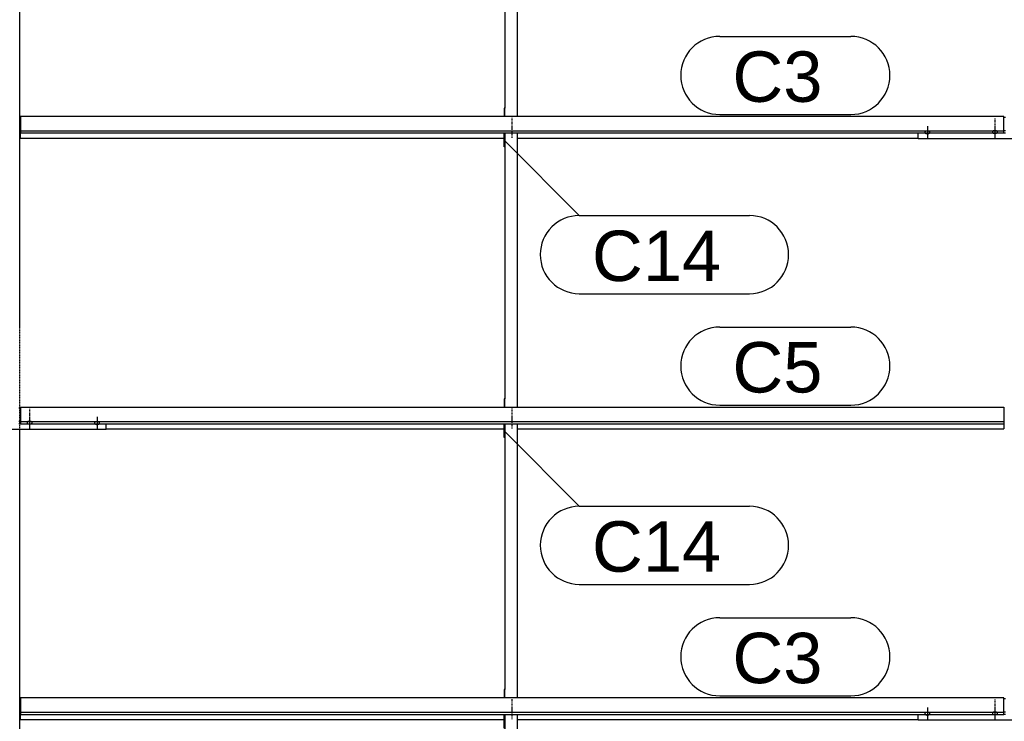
# Model space of a CAD drawing. Header units: millimetres. Extents: x -4888 to 73862, y -29046 to 15504.
# Tile 30 of 111: x 7000 to 10498, y 7215 to 9708. Entities that reach past the tile are written whole.
import ezdxf

# ---------------------------------------------------------------- set-up
doc = ezdxf.new("R2010")
doc.units = ezdxf.units.MM
doc.linetypes.add('DXK_LINE_DOT2', pattern=[3.9198, 1.9599, -1.9599])
doc.linetypes.add('DXK_LINE_DOT3', pattern=[5.9187, 2.979, -0.9799, 0.9799, -0.9799])
doc.styles.add('Arial', font='ARIAL.TTF', dxfattribs={"height": 0.2})

# ---------------------------------------------------------------- blocks, each defined once
blk = doc.blocks.new('Bolt-1953139-17394 - 1282')
at = {"color": 5, "linetype": 'Continuous'}
for p, q in [((7275, 8297.8), (7275, 8255.4)), ((7266.2, 8276.2), (7266, 8275.7)), ((7266, 8275.7), (7266, 8275.2)), ((7266, 8275.2), (7266, 8274.8)), ((7266, 8274.8), (7266.2, 8274.3)), ((7266.4, 8276.6), (7266.2, 8276.2)), ((7266.2, 8274.3), (7266.4, 8273.8)), ((7266.7, 8277.1), (7266.4, 8276.6)), ((7266.4, 8273.8), (7266.7, 8273.4)), ((7267.1, 8277.5), (7266.7, 8277.1)), ((7266.7, 8273.4), (7267.1, 8273)), ((7267.5, 8277.9), (7267.1, 8277.5)), ((7267.1, 8273), (7267.5, 8272.6)), ((7268, 8278.3), (7267.5, 8277.9)), ((7267.5, 8272.6), (7268, 8272.2)), ((7268.6, 8278.6), (7268, 8278.3)), ((7268, 8272.2), (7268.6, 8271.8)), ((7269.3, 8278.9), (7268.6, 8278.6)), ((7268.6, 8271.8), (7269.3, 8271.5)), ((7270, 8279.2), (7269.3, 8278.9)), ((7269.3, 8271.5), (7270, 8271.3)), ((7270.8, 8279.5), (7270, 8279.2)), ((7270, 8271.3), (7270.8, 8271)), ((7271.6, 8279.7), (7270.8, 8279.5)), ((7270.8, 8271), (7271.6, 8270.8)), ((7272.4, 8279.8), (7271.6, 8279.7)), ((7271.6, 8270.8), (7272.4, 8270.7)), ((7273.2, 8279.9), (7272.4, 8279.8)), ((7272.4, 8270.7), (7273.2, 8270.5)), ((7274.1, 8280), (7273.2, 8279.9)), ((7273.2, 8270.5), (7274.1, 8270.5)), ((7275, 8280), (7274.1, 8280)), ((7274.1, 8270.5), (7275, 8270.4)), ((7275.9, 8280), (7275, 8280)), ((7275, 8270.4), (7275.9, 8270.5)), ((7276.8, 8279.9), (7275.9, 8280)), ((7275.9, 8270.5), (7276.8, 8270.5)), ((7277.6, 8279.8), (7276.8, 8279.9)), ((7276.8, 8270.5), (7277.6, 8270.7)), ((7278.4, 8279.7), (7277.6, 8279.8)), ((7277.6, 8270.7), (7278.4, 8270.8)), ((7279.2, 8279.5), (7278.4, 8279.7)), ((7278.4, 8270.8), (7279.2, 8271)), ((7280, 8279.2), (7279.2, 8279.5)), ((7279.2, 8271), (7280, 8271.3)), ((7280.7, 8278.9), (7280, 8279.2)), ((7280, 8271.3), (7280.7, 8271.5)), ((7281.4, 8278.6), (7280.7, 8278.9)), ((7280.7, 8271.5), (7281.4, 8271.8)), ((7282, 8278.3), (7281.4, 8278.6)), ((7281.4, 8271.8), (7282, 8272.2)), ((7282.5, 8277.9), (7282, 8278.3)), ((7282, 8272.2), (7282.5, 8272.6)), ((7282.9, 8277.5), (7282.5, 8277.9)), ((7282.5, 8272.6), (7282.9, 8273)), ((7283.3, 8277.1), (7282.9, 8277.5)), ((7282.9, 8273), (7283.3, 8273.4)), ((7283.6, 8276.6), (7283.3, 8277.1)), ((7283.3, 8273.4), (7283.6, 8273.8)), ((7283.8, 8276.2), (7283.6, 8276.6)), ((7283.6, 8273.8), (7283.8, 8274.3)), ((7284, 8275.7), (7283.8, 8276.2)), ((7283.8, 8274.3), (7284, 8274.8)), ((7284, 8275.2), (7284, 8275.7)), ((7284, 8274.8), (7284, 8275.2))]:
    blk.add_line(p, q, dxfattribs=at)
blk = doc.blocks.new('Part-1953139-18294 - 1282')
at = {"color": 3, "linetype": 'Continuous'}
for p, q in [((8722, 9256.4), (8722, 9305.8)), ((8724, 9305.8), (8724, 8360.7)), ((8769, 8331.2), (8769, 9305.8)), ((8724, 9256.4), (8722, 9256.4)), ((8724, 8360.7), (8722, 8360.7)), ((8722, 8360.7), (8722, 8331.2)), ((8724, 8331.2), (8724, 8360.7))]:
    blk.add_line(p, q, dxfattribs=at)
blk = doc.blocks.new('Part-1953139-18300 - 1282')
at = {"color": 3, "linetype": 'Continuous'}
for p, q in [((8722, 7190.7), (8722, 7240.1)), ((8724, 7240.1), (8724, 6295)), ((8769, 6265.5), (8769, 7240.1)), ((8724, 7190.7), (8722, 7190.7)), ((8724, 6295), (8722, 6295)), ((8722, 6295), (8722, 6265.5)), ((8724, 6265.5), (8724, 6295))]:
    blk.add_line(p, q, dxfattribs=at)
blk = doc.blocks.new('Bolt-1953139-17447 - 1282')
at = {"color": 5, "linetype": 'Continuous'}
for p, q in [((10456.2, 7244.7), (10456, 7244.2)), ((10456, 7244.2), (10456, 7243.7)), ((10456, 7243.7), (10456, 7243.3)), ((10456, 7243.3), (10456.2, 7242.8)), ((10456.4, 7245.1), (10456.2, 7244.7)), ((10456.2, 7242.8), (10456.4, 7242.3)), ((10456.7, 7245.6), (10456.4, 7245.1)), ((10456.4, 7242.3), (10456.7, 7241.9)), ((10457.1, 7246), (10456.7, 7245.6)), ((10456.7, 7241.9), (10457.1, 7241.5)), ((10457.5, 7246.4), (10457.1, 7246)), ((10458, 7246.8), (10457.5, 7246.4)), ((10458.6, 7247.1), (10458, 7246.8)), ((10459.3, 7247.4), (10458.6, 7247.1)), ((10460, 7247.7), (10459.3, 7247.4)), ((10460.8, 7248), (10460, 7247.7)), ((10461.6, 7248.2), (10460.8, 7248)), ((10462.4, 7248.3), (10461.6, 7248.2)), ((10463.2, 7248.4), (10462.4, 7248.3)), ((10464.1, 7248.5), (10463.2, 7248.4)), ((10465, 7248.5), (10464.1, 7248.5)), ((10465, 7263.5), (10465, 7221.1)), ((10465.9, 7248.5), (10465, 7248.5)), ((10466.8, 7248.4), (10465.9, 7248.5)), ((10467.6, 7248.3), (10466.8, 7248.4)), ((10468.4, 7248.2), (10467.6, 7248.3)), ((10469.2, 7248), (10468.4, 7248.2)), ((10470, 7247.7), (10469.2, 7248)), ((10470.7, 7247.4), (10470, 7247.7)), ((10471.4, 7247.1), (10470.7, 7247.4)), ((10472, 7246.8), (10471.4, 7247.1)), ((10472.5, 7246.4), (10472, 7246.8)), ((10472.9, 7246), (10472.5, 7246.4)), ((10473.3, 7245.6), (10472.9, 7246)), ((10472.9, 7241.5), (10473.3, 7241.9)), ((10473.6, 7245.1), (10473.3, 7245.6)), ((10473.3, 7241.9), (10473.6, 7242.3)), ((10473.8, 7244.7), (10473.6, 7245.1)), ((10473.6, 7242.3), (10473.8, 7242.8)), ((10474, 7244.2), (10473.8, 7244.7)), ((10473.8, 7242.8), (10474, 7243.3)), ((10474, 7243.7), (10474, 7244.2)), ((10474, 7243.3), (10474, 7243.7)), ((10457.1, 7241.5), (10457.5, 7241.1)), ((10457.5, 7241.1), (10458, 7240.7)), ((10458, 7240.7), (10458.6, 7240.3)), ((10458.6, 7240.3), (10459.3, 7240)), ((10459.3, 7240), (10460, 7239.7)), ((10460, 7239.7), (10460.8, 7239.5)), ((10460.8, 7239.5), (10461.6, 7239.3)), ((10461.6, 7239.3), (10462.4, 7239.1)), ((10462.4, 7239.1), (10463.2, 7239)), ((10463.2, 7239), (10464.1, 7239)), ((10464.1, 7239), (10465, 7238.9)), ((10465, 7238.9), (10465.9, 7239)), ((10465.9, 7239), (10466.8, 7239)), ((10466.8, 7239), (10467.6, 7239.1)), ((10467.6, 7239.1), (10468.4, 7239.3)), ((10468.4, 7239.3), (10469.2, 7239.5)), ((10469.2, 7239.5), (10470, 7239.7)), ((10470, 7239.7), (10470.7, 7240)), ((10470.7, 7240), (10471.4, 7240.3)), ((10471.4, 7240.3), (10472, 7240.7)), ((10472, 7240.7), (10472.5, 7241.1)), ((10472.5, 7241.1), (10472.9, 7241.5))]:
    blk.add_line(p, q, dxfattribs=at)
blk = doc.blocks.new('Part-1953139-17388 - 1282')
at = {"color": 3, "linetype": 'Continuous'}
for p, q in [((6997, 8328.7), (7003, 8328.7)), ((6693, 8251.8), (6693, 8272.9)), ((6997, 8282.2), (7003, 8282.2)), ((6997, 8273.7), (7003, 8273.7)), ((7307, 8251.8), (7307, 8272.9)), ((7307, 8251.8), (6693, 8251.8))]:
    blk.add_line(p, q, dxfattribs=at)
blk = doc.blocks.new('Bolt-1953139-18292 - 1282')
at = {"color": 5, "linetype": 'DXK_LINE_DOT2'}
blk.add_line((8750, 9318.8), (8750, 9361.1), dxfattribs=at)
blk = doc.blocks.new('Part-1953139-17035 - 1282')
at = {"color": 3, "linetype": 'Continuous'}
for p, q in [((10497, 7298.3), (7003, 7298.3)), ((7003, 7298.3), (7003, 7240.1)), ((10497, 7240.1), (10497, 7298.3)), ((7003, 7247.5), (10497, 7247.5)), ((7003, 7240.1), (10497, 7240.1)), ((7003, 7221.4), (7003, 7240.1)), ((7003, 7221.4), (8722, 7221.4)), ((8769, 7221.4), (10193, 7221.4))]:
    blk.add_line(p, q, dxfattribs=at)
blk = doc.blocks.new('Part-1953139-18297 - 1282')
at = {"color": 3, "linetype": 'Continuous'}
for p, q in [((8722, 8223.6), (8722, 8272.9)), ((8724, 8272.9), (8724, 7327.9)), ((8769, 7298.3), (8769, 8272.9)), ((8724, 8223.6), (8722, 8223.6)), ((8724, 7327.9), (8722, 7327.9)), ((8722, 7327.9), (8722, 7298.3)), ((8724, 7298.3), (8724, 7327.9))]:
    blk.add_line(p, q, dxfattribs=at)
blk = doc.blocks.new('Part-1953139-17437 - 1282')
at = {"color": 3, "linetype": 'Continuous'}
for p, q in [((10497, 9361.6), (10503, 9361.6)), ((10497, 9315), (10503, 9315)), ((10497, 9306.5), (10503, 9306.5)), ((10193, 9284.7), (10193, 9305.8)), ((10807, 9284.7), (10193, 9284.7)), ((10807, 9284.7), (10807, 9305.8))]:
    blk.add_line(p, q, dxfattribs=at)
blk = doc.blocks.new('Bolt-1953139-17450 - 1282')
at = {"color": 5, "linetype": 'Continuous'}
for p, q in [((10216.2, 7243.3), (10216, 7242.8)), ((10216, 7242.8), (10216, 7242.4)), ((10216, 7242.4), (10216, 7241.9)), ((10216, 7241.9), (10216.2, 7241.4)), ((10216.4, 7243.8), (10216.2, 7243.3)), ((10216.7, 7244.2), (10216.4, 7243.8)), ((10217.1, 7244.6), (10216.7, 7244.2)), ((10217.5, 7245), (10217.1, 7244.6)), ((10218, 7245.4), (10217.5, 7245)), ((10218.6, 7245.8), (10218, 7245.4)), ((10219.3, 7246.1), (10218.6, 7245.8)), ((10220, 7246.4), (10219.3, 7246.1)), ((10220.8, 7246.6), (10220, 7246.4)), ((10221.6, 7246.8), (10220.8, 7246.6)), ((10222.4, 7247), (10221.6, 7246.8)), ((10223.2, 7247.1), (10222.4, 7247)), ((10224.1, 7247.1), (10223.2, 7247.1)), ((10225, 7247.2), (10224.1, 7247.1)), ((10225, 7264.9), (10225, 7222.6)), ((10225.9, 7247.1), (10225, 7247.2)), ((10226.8, 7247.1), (10225.9, 7247.1)), ((10227.6, 7247), (10226.8, 7247.1)), ((10228.4, 7246.8), (10227.6, 7247)), ((10229.2, 7246.6), (10228.4, 7246.8)), ((10230, 7246.4), (10229.2, 7246.6)), ((10230.7, 7246.1), (10230, 7246.4)), ((10231.4, 7245.8), (10230.7, 7246.1)), ((10232, 7245.4), (10231.4, 7245.8)), ((10232.5, 7245), (10232, 7245.4)), ((10232.9, 7244.6), (10232.5, 7245)), ((10233.3, 7244.2), (10232.9, 7244.6)), ((10233.6, 7243.8), (10233.3, 7244.2)), ((10233.8, 7243.3), (10233.6, 7243.8)), ((10234, 7242.8), (10233.8, 7243.3)), ((10233.8, 7241.4), (10234, 7241.9)), ((10234, 7242.4), (10234, 7242.8)), ((10234, 7241.9), (10234, 7242.4)), ((10216.2, 7241.4), (10216.4, 7241)), ((10216.4, 7241), (10216.7, 7240.5)), ((10216.7, 7240.5), (10217.1, 7240.1)), ((10217.1, 7240.1), (10217.5, 7239.7)), ((10217.5, 7239.7), (10218, 7239.3)), ((10218, 7239.3), (10218.6, 7239)), ((10218.6, 7239), (10219.3, 7238.7)), ((10219.3, 7238.7), (10220, 7238.4)), ((10220, 7238.4), (10220.8, 7238.2)), ((10220.8, 7238.2), (10221.6, 7238)), ((10221.6, 7238), (10222.4, 7237.8)), ((10222.4, 7237.8), (10223.2, 7237.7)), ((10223.2, 7237.7), (10224.1, 7237.6)), ((10224.1, 7237.6), (10225, 7237.6)), ((10225, 7237.6), (10225.9, 7237.6)), ((10225.9, 7237.6), (10226.8, 7237.7)), ((10226.8, 7237.7), (10227.6, 7237.8)), ((10227.6, 7237.8), (10228.4, 7238)), ((10228.4, 7238), (10229.2, 7238.2)), ((10229.2, 7238.2), (10230, 7238.4)), ((10230, 7238.4), (10230.7, 7238.7)), ((10230.7, 7238.7), (10231.4, 7239)), ((10231.4, 7239), (10232, 7239.3)), ((10232, 7239.3), (10232.5, 7239.7)), ((10232.5, 7239.7), (10232.9, 7240.1)), ((10232.9, 7240.1), (10233.3, 7240.5)), ((10233.3, 7240.5), (10233.6, 7241)), ((10233.6, 7241), (10233.8, 7241.4))]:
    blk.add_line(p, q, dxfattribs=at)
blk = doc.blocks.new('GridLine-1953139-4943 - 1282')
at = {"color": 174, "linetype": 'DXK_LINE_DOT3'}
blk.add_line((7000, -1750), (7000, 12340), dxfattribs=at)
blk = doc.blocks.new('Part-1953139-17033 - 1282')
at = {"color": 3, "linetype": 'Continuous'}
for p, q in [((10497, 9364), (7003, 9364)), ((7003, 9364), (7003, 9305.8)), ((10497, 9305.8), (10497, 9364)), ((7003, 9313.2), (10497, 9313.2)), ((7003, 9305.8), (10497, 9305.8)), ((7003, 9287.1), (7003, 9305.8)), ((7003, 9287.1), (8722, 9287.1)), ((8769, 9287.1), (10193, 9287.1))]:
    blk.add_line(p, q, dxfattribs=at)
blk = doc.blocks.new('Part-1953139-17034 - 1282')
at = {"color": 3, "linetype": 'Continuous'}
for p, q in [((7003, 8331.2), (10497, 8331.2)), ((7003, 8331.2), (7003, 8272.9)), ((10497, 8331.2), (10497, 8272.9)), ((7003, 8280.4), (10497, 8280.4)), ((7003, 8272.9), (10497, 8272.9)), ((10497, 8272.9), (10497, 8254.2)), ((7307, 8254.2), (8722, 8254.2)), ((8769, 8254.2), (10497, 8254.2))]:
    blk.add_line(p, q, dxfattribs=at)
blk = doc.blocks.new('Bolt-1953139-17443 - 1282')
at = {"color": 5, "linetype": 'Continuous'}
for p, q in [((10216.2, 9309), (10216, 9308.6)), ((10216, 9308.6), (10216, 9308.1)), ((10216, 9308.1), (10216, 9307.6)), ((10216, 9307.6), (10216.2, 9307.2)), ((10216.4, 9309.5), (10216.2, 9309)), ((10216.2, 9307.2), (10216.4, 9306.7)), ((10216.7, 9309.9), (10216.4, 9309.5)), ((10216.4, 9306.7), (10216.7, 9306.3)), ((10217.1, 9310.3), (10216.7, 9309.9)), ((10216.7, 9306.3), (10217.1, 9305.8)), ((10217.5, 9310.8), (10217.1, 9310.3)), ((10218, 9311.1), (10217.5, 9310.8)), ((10218.6, 9311.5), (10218, 9311.1)), ((10219.3, 9311.8), (10218.6, 9311.5)), ((10220, 9312.1), (10219.3, 9311.8)), ((10220.8, 9312.3), (10220, 9312.1)), ((10221.6, 9312.5), (10220.8, 9312.3)), ((10222.4, 9312.7), (10221.6, 9312.5)), ((10223.2, 9312.8), (10222.4, 9312.7)), ((10224.1, 9312.9), (10223.2, 9312.8)), ((10225, 9312.9), (10224.1, 9312.9)), ((10225, 9330.6), (10225, 9288.3)), ((10225.9, 9312.9), (10225, 9312.9)), ((10226.8, 9312.8), (10225.9, 9312.9)), ((10227.6, 9312.7), (10226.8, 9312.8)), ((10228.4, 9312.5), (10227.6, 9312.7)), ((10229.2, 9312.3), (10228.4, 9312.5)), ((10230, 9312.1), (10229.2, 9312.3)), ((10230.7, 9311.8), (10230, 9312.1)), ((10231.4, 9311.5), (10230.7, 9311.8)), ((10232, 9311.1), (10231.4, 9311.5)), ((10232.5, 9310.8), (10232, 9311.1)), ((10232.9, 9310.3), (10232.5, 9310.8)), ((10233.3, 9309.9), (10232.9, 9310.3)), ((10232.9, 9305.8), (10233.3, 9306.3)), ((10233.6, 9309.5), (10233.3, 9309.9)), ((10233.3, 9306.3), (10233.6, 9306.7)), ((10233.8, 9309), (10233.6, 9309.5)), ((10233.6, 9306.7), (10233.8, 9307.2)), ((10234, 9308.6), (10233.8, 9309)), ((10233.8, 9307.2), (10234, 9307.6)), ((10234, 9308.1), (10234, 9308.6)), ((10234, 9307.6), (10234, 9308.1)), ((10217.1, 9305.8), (10217.5, 9305.4)), ((10217.5, 9305.4), (10218, 9305.1)), ((10218, 9305.1), (10218.6, 9304.7)), ((10218.6, 9304.7), (10219.3, 9304.4)), ((10219.3, 9304.4), (10220, 9304.1)), ((10220, 9304.1), (10220.8, 9303.9)), ((10220.8, 9303.9), (10221.6, 9303.7)), ((10221.6, 9303.7), (10222.4, 9303.5)), ((10222.4, 9303.5), (10223.2, 9303.4)), ((10223.2, 9303.4), (10224.1, 9303.3)), ((10224.1, 9303.3), (10225, 9303.3)), ((10225, 9303.3), (10225.9, 9303.3)), ((10225.9, 9303.3), (10226.8, 9303.4)), ((10226.8, 9303.4), (10227.6, 9303.5)), ((10227.6, 9303.5), (10228.4, 9303.7)), ((10228.4, 9303.7), (10229.2, 9303.9)), ((10229.2, 9303.9), (10230, 9304.1)), ((10230, 9304.1), (10230.7, 9304.4)), ((10230.7, 9304.4), (10231.4, 9304.7)), ((10231.4, 9304.7), (10232, 9305.1)), ((10232, 9305.1), (10232.5, 9305.4)), ((10232.5, 9305.4), (10232.9, 9305.8))]:
    blk.add_line(p, q, dxfattribs=at)
blk = doc.blocks.new('Bolt-1953139-17391 - 1282')
at = {"color": 5, "linetype": 'Continuous'}
for p, q in [((7035, 8296.3), (7035, 8254)), ((7026.2, 8277.5), (7026, 8277.1)), ((7026, 8277.1), (7026, 8276.6)), ((7026, 8276.6), (7026, 8276.1)), ((7026, 8276.1), (7026.2, 8275.7)), ((7026.4, 8278), (7026.2, 8277.5)), ((7026.2, 8275.7), (7026.4, 8275.2)), ((7026.7, 8278.4), (7026.4, 8278)), ((7026.4, 8275.2), (7026.7, 8274.8)), ((7027.1, 8278.8), (7026.7, 8278.4)), ((7026.7, 8274.8), (7027.1, 8274.3)), ((7027.5, 8279.3), (7027.1, 8278.8)), ((7027.1, 8274.3), (7027.5, 8273.9)), ((7028, 8279.6), (7027.5, 8279.3)), ((7027.5, 8273.9), (7028, 8273.6)), ((7028.6, 8280), (7028, 8279.6)), ((7028, 8273.6), (7028.6, 8273.2)), ((7029.3, 8280.3), (7028.6, 8280)), ((7028.6, 8273.2), (7029.3, 8272.9)), ((7030, 8280.6), (7029.3, 8280.3)), ((7029.3, 8272.9), (7030, 8272.6)), ((7030.8, 8280.8), (7030, 8280.6)), ((7030, 8272.6), (7030.8, 8272.4)), ((7031.6, 8281), (7030.8, 8280.8)), ((7030.8, 8272.4), (7031.6, 8272.2)), ((7032.4, 8281.2), (7031.6, 8281)), ((7031.6, 8272.2), (7032.4, 8272)), ((7033.2, 8281.3), (7032.4, 8281.2)), ((7032.4, 8272), (7033.2, 8271.9)), ((7034.1, 8281.4), (7033.2, 8281.3)), ((7033.2, 8271.9), (7034.1, 8271.8)), ((7035, 8281.4), (7034.1, 8281.4)), ((7034.1, 8271.8), (7035, 8271.8)), ((7035.9, 8281.4), (7035, 8281.4)), ((7035, 8271.8), (7035.9, 8271.8)), ((7036.8, 8281.3), (7035.9, 8281.4)), ((7035.9, 8271.8), (7036.8, 8271.9)), ((7037.6, 8281.2), (7036.8, 8281.3)), ((7036.8, 8271.9), (7037.6, 8272)), ((7038.4, 8281), (7037.6, 8281.2)), ((7037.6, 8272), (7038.4, 8272.2)), ((7039.2, 8280.8), (7038.4, 8281)), ((7038.4, 8272.2), (7039.2, 8272.4)), ((7040, 8280.6), (7039.2, 8280.8)), ((7039.2, 8272.4), (7040, 8272.6)), ((7040.7, 8280.3), (7040, 8280.6)), ((7040, 8272.6), (7040.7, 8272.9)), ((7041.4, 8280), (7040.7, 8280.3)), ((7040.7, 8272.9), (7041.4, 8273.2)), ((7042, 8279.6), (7041.4, 8280)), ((7041.4, 8273.2), (7042, 8273.6)), ((7042.5, 8279.3), (7042, 8279.6)), ((7042, 8273.6), (7042.5, 8273.9)), ((7042.9, 8278.8), (7042.5, 8279.3)), ((7042.5, 8273.9), (7042.9, 8274.3)), ((7043.3, 8278.4), (7042.9, 8278.8)), ((7042.9, 8274.3), (7043.3, 8274.8)), ((7043.6, 8278), (7043.3, 8278.4)), ((7043.3, 8274.8), (7043.6, 8275.2)), ((7043.8, 8277.5), (7043.6, 8278)), ((7043.6, 8275.2), (7043.8, 8275.7)), ((7044, 8277.1), (7043.8, 8277.5)), ((7043.8, 8275.7), (7044, 8276.1)), ((7044, 8276.6), (7044, 8277.1)), ((7044, 8276.1), (7044, 8276.6))]:
    blk.add_line(p, q, dxfattribs=at)
blk = doc.blocks.new('Bolt-1953139-17392 - 1282')
at = {"color": 5, "linetype": 'DXK_LINE_DOT2'}
blk.add_line((7035, 8326.1), (7035, 8283.8), dxfattribs=at)
blk = doc.blocks.new('Bolt-1953139-17440 - 1282')
at = {"color": 5, "linetype": 'Continuous'}
for p, q in [((10456.2, 9310.4), (10456, 9309.9)), ((10456, 9309.9), (10456, 9309.4)), ((10456, 9309.4), (10456, 9309)), ((10456, 9309), (10456.2, 9308.5)), ((10456.4, 9310.8), (10456.2, 9310.4)), ((10456.2, 9308.5), (10456.4, 9308.1)), ((10456.7, 9311.3), (10456.4, 9310.8)), ((10456.4, 9308.1), (10456.7, 9307.6)), ((10457.1, 9311.7), (10456.7, 9311.3)), ((10456.7, 9307.6), (10457.1, 9307.2)), ((10457.5, 9312.1), (10457.1, 9311.7)), ((10457.1, 9307.2), (10457.5, 9306.8)), ((10458, 9312.5), (10457.5, 9312.1)), ((10457.5, 9306.8), (10458, 9306.4)), ((10458.6, 9312.8), (10458, 9312.5)), ((10458, 9306.4), (10458.6, 9306.1)), ((10459.3, 9313.1), (10458.6, 9312.8)), ((10458.6, 9306.1), (10459.3, 9305.7)), ((10460, 9313.4), (10459.3, 9313.1)), ((10460.8, 9313.7), (10460, 9313.4)), ((10461.6, 9313.9), (10460.8, 9313.7)), ((10462.4, 9314), (10461.6, 9313.9)), ((10463.2, 9314.1), (10462.4, 9314)), ((10464.1, 9314.2), (10463.2, 9314.1)), ((10465, 9314.2), (10464.1, 9314.2)), ((10465, 9329.2), (10465, 9286.8)), ((10465.9, 9314.2), (10465, 9314.2)), ((10466.8, 9314.1), (10465.9, 9314.2)), ((10467.6, 9314), (10466.8, 9314.1)), ((10468.4, 9313.9), (10467.6, 9314)), ((10469.2, 9313.7), (10468.4, 9313.9)), ((10470, 9313.4), (10469.2, 9313.7)), ((10470.7, 9313.1), (10470, 9313.4)), ((10471.4, 9312.8), (10470.7, 9313.1)), ((10470.7, 9305.7), (10471.4, 9306.1)), ((10472, 9312.5), (10471.4, 9312.8)), ((10471.4, 9306.1), (10472, 9306.4)), ((10472.5, 9312.1), (10472, 9312.5)), ((10472, 9306.4), (10472.5, 9306.8)), ((10472.9, 9311.7), (10472.5, 9312.1)), ((10472.5, 9306.8), (10472.9, 9307.2)), ((10473.3, 9311.3), (10472.9, 9311.7)), ((10472.9, 9307.2), (10473.3, 9307.6)), ((10473.6, 9310.8), (10473.3, 9311.3)), ((10473.3, 9307.6), (10473.6, 9308.1)), ((10473.8, 9310.4), (10473.6, 9310.8)), ((10473.6, 9308.1), (10473.8, 9308.5)), ((10474, 9309.9), (10473.8, 9310.4)), ((10473.8, 9308.5), (10474, 9309)), ((10474, 9309.4), (10474, 9309.9)), ((10474, 9309), (10474, 9309.4)), ((10459.3, 9305.7), (10460, 9305.5)), ((10460, 9305.5), (10460.8, 9305.2)), ((10460.8, 9305.2), (10461.6, 9305)), ((10461.6, 9305), (10462.4, 9304.9)), ((10462.4, 9304.9), (10463.2, 9304.7)), ((10463.2, 9304.7), (10464.1, 9304.7)), ((10464.1, 9304.7), (10465, 9304.7)), ((10465, 9304.7), (10465.9, 9304.7)), ((10465.9, 9304.7), (10466.8, 9304.7)), ((10466.8, 9304.7), (10467.6, 9304.9)), ((10467.6, 9304.9), (10468.4, 9305)), ((10468.4, 9305), (10469.2, 9305.2)), ((10469.2, 9305.2), (10470, 9305.5)), ((10470, 9305.5), (10470.7, 9305.7))]:
    blk.add_line(p, q, dxfattribs=at)
blk = doc.blocks.new('Bolt-1953139-17441 - 1282')
at = {"color": 5, "linetype": 'DXK_LINE_DOT2'}
blk.add_line((10465, 9359), (10465, 9316.6), dxfattribs=at)
blk = doc.blocks.new('Part-1953139-17444 - 1282')
at = {"color": 3, "linetype": 'Continuous'}
for p, q in [((10497, 7295.9), (10503, 7295.9)), ((10497, 7249.3), (10503, 7249.3)), ((10193, 7219), (10193, 7240.1)), ((10807, 7219), (10193, 7219)), ((10497, 7240.8), (10503, 7240.8)), ((10807, 7219), (10807, 7240.1))]:
    blk.add_line(p, q, dxfattribs=at)
blk = doc.blocks.new('Bolt-1953139-17448 - 1282')
at = {"color": 5, "linetype": 'DXK_LINE_DOT2'}
blk.add_line((10465, 7293.3), (10465, 7250.9), dxfattribs=at)
blk = doc.blocks.new('Bolt-1953139-18293 - 1282')
at = {"color": 5, "linetype": 'DXK_LINE_DOT2'}
blk.add_line((8750, 9289), (8750, 9331.3), dxfattribs=at)
blk = doc.blocks.new('Part-1953139-18291 - 1282')
at = {"color": 3, "linetype": 'Continuous'}
for p, q in [((8722, 10289.3), (8722, 10338.6)), ((8724, 10338.6), (8724, 9393.6)), ((8769, 9364), (8769, 10338.6)), ((8724, 10289.3), (8722, 10289.3)), ((8724, 9393.6), (8722, 9393.6)), ((8722, 9393.6), (8722, 9364)), ((8724, 9364), (8724, 9393.6))]:
    blk.add_line(p, q, dxfattribs=at)
blk = doc.blocks.new('Bolt-1953139-18295 - 1282')
at = {"color": 5, "linetype": 'DXK_LINE_DOT2'}
blk.add_line((8750, 8285.9), (8750, 8328.2), dxfattribs=at)
blk = doc.blocks.new('Bolt-1953139-18296 - 1282')
at = {"color": 5, "linetype": 'DXK_LINE_DOT2'}
blk.add_line((8750, 8256.1), (8750, 8298.4), dxfattribs=at)
blk = doc.blocks.new('Bolt-1953139-18298 - 1282')
at = {"color": 5, "linetype": 'DXK_LINE_DOT2'}
blk.add_line((8750, 7253), (8750, 7295.4), dxfattribs=at)
blk = doc.blocks.new('Bolt-1953139-18299 - 1282')
at = {"color": 5, "linetype": 'DXK_LINE_DOT2'}
blk.add_line((8750, 7223.2), (8750, 7265.6), dxfattribs=at)
blk = doc.blocks.new('Mark-1953139-19202 - 1282')
at = {"color": 136, "linetype": 'Continuous'}
for p, q in [((9487.5, 8616.2), (9953.2, 8616.2)), ((9487.5, 8338.7), (9953.2, 8338.7))]:
    blk.add_line(p, q, dxfattribs=at)
for centre, start, end in [((9487.5, 8477.4), 90, 270), ((9953.2, 8477.4), 270, 90)]:
    blk.add_arc(centre, 138.8, start, end, dxfattribs=at)
at = {"color": 0}
blk.add_wipeout([(9852, 8383.7), (9852, 8571.2), (9532.5, 8571.2), (9532.5, 8383.7)], dxfattribs=at)
blk.add_wipeout([(9852, 8383.7), (9852, 8571.2), (9532.5, 8571.2), (9532.5, 8383.7)], dxfattribs=at)
at = {"color": 2, "style": 'Arial'}
blk.add_text('C5', height=179.08, dxfattribs=at).set_placement((9532.5, 8383.7))
blk = doc.blocks.new('Mark-1953139-19201 - 1282')
at = {"color": 136, "linetype": 'Continuous'}
for p, q in [((9487.5, 9649), (9953.2, 9649)), ((9487.5, 9371.5), (9953.2, 9371.5))]:
    blk.add_line(p, q, dxfattribs=at)
for centre, start, end in [((9487.5, 9510.3), 90, 270), ((9953.2, 9510.3), 270, 90)]:
    blk.add_arc(centre, 138.7, start, end, dxfattribs=at)
at = {"color": 0}
blk.add_wipeout([(9852, 9416.5), (9852, 9604), (9532.5, 9604), (9532.5, 9416.5)], dxfattribs=at)
blk.add_wipeout([(9852, 9416.5), (9852, 9604), (9532.5, 9604), (9532.5, 9416.5)], dxfattribs=at)
at = {"color": 2, "style": 'Arial'}
blk.add_text('C3', height=179.08, dxfattribs=at).set_placement((9532.5, 9416.5))
blk = doc.blocks.new('Mark-1953139-19203 - 1282')
at = {"color": 136, "linetype": 'Continuous'}
for p, q in [((9487.5, 7583.3), (9953.2, 7583.3)), ((9487.5, 7305.8), (9953.2, 7305.8))]:
    blk.add_line(p, q, dxfattribs=at)
for centre, radius, start, end in [((9487.5, 7444.6), 138.7, 90, 270), ((9953.2, 7444.6), 138.8, 270, 90)]:
    blk.add_arc(centre, radius, start, end, dxfattribs=at)
at = {"color": 0}
blk.add_wipeout([(9852, 7350.8), (9852, 7538.3), (9532.5, 7538.3), (9532.5, 7350.8)], dxfattribs=at)
blk.add_wipeout([(9852, 7350.8), (9852, 7538.3), (9532.5, 7538.3), (9532.5, 7350.8)], dxfattribs=at)
at = {"color": 2, "style": 'Arial'}
blk.add_text('C3', height=179.08, dxfattribs=at).set_placement((9532.5, 7350.8))
blk = doc.blocks.new('Mark-1953139-19594 - 1282')
at = {"color": 136, "linetype": 'Continuous'}
for p, q in [((8723.2, 9277.5), (8988.4, 9012.3)), ((8988.4, 9012.3), (9593.2, 9012.3)), ((8988.4, 8734.8), (9593.2, 8734.8))]:
    blk.add_line(p, q, dxfattribs=at)
for centre, start, end in [((8988.4, 8873.6), 90, 270), ((9593.2, 8873.6), 270, 90)]:
    blk.add_arc(centre, 138.8, start, end, dxfattribs=at)
at = {"color": 0}
blk.add_wipeout([(9491.9, 8779.8), (9491.9, 8967.3), (9033.4, 8967.3), (9033.4, 8779.8)], dxfattribs=at)
blk.add_wipeout([(9491.9, 8779.8), (9491.9, 8967.3), (9033.4, 8967.3), (9033.4, 8779.8)], dxfattribs=at)
at = {"color": 2, "style": 'Arial'}
blk.add_text('C14', height=179.08, dxfattribs=at).set_placement((9033.4, 8779.8))
blk = doc.blocks.new('Mark-1953139-19595 - 1282')
at = {"color": 136, "linetype": 'Continuous'}
for p, q in [((8723.2, 8244.6), (8988.4, 7979.5)), ((8988.4, 7979.5), (9593.2, 7979.5)), ((8988.4, 7702), (9593.2, 7702))]:
    blk.add_line(p, q, dxfattribs=at)
for centre, start, end in [((8988.4, 7840.7), 90, 270), ((9593.2, 7840.7), 270, 90)]:
    blk.add_arc(centre, 138.7, start, end, dxfattribs=at)
at = {"color": 0}
blk.add_wipeout([(9491.9, 7747), (9491.9, 7934.5), (9033.4, 7934.5), (9033.4, 7747)], dxfattribs=at)
blk.add_wipeout([(9491.9, 7747), (9491.9, 7934.5), (9033.4, 7934.5), (9033.4, 7747)], dxfattribs=at)
at = {"color": 2, "style": 'Arial'}
blk.add_text('C14', height=179.08, dxfattribs=at).set_placement((9033.4, 7747))

msp = doc.modelspace()

# ---------------------------------------------------------------- block references
for name in ['GridLine-1953139-4943 - 1282', 'Part-1953139-18291 - 1282', 'Part-1953139-17033 - 1282', 'Bolt-1953139-18292 - 1282', 'Part-1953139-17437 - 1282', 'Bolt-1953139-17441 - 1282', 'Bolt-1953139-18293 - 1282', 'Bolt-1953139-17443 - 1282', 'Bolt-1953139-17440 - 1282', 'Part-1953139-18294 - 1282', 'Part-1953139-17388 - 1282', 'Part-1953139-17034 - 1282', 'Bolt-1953139-18295 - 1282', 'Bolt-1953139-17391 - 1282', 'Bolt-1953139-17392 - 1282', 'Bolt-1953139-17394 - 1282', 'Bolt-1953139-18296 - 1282', 'Part-1953139-18297 - 1282', 'Part-1953139-17035 - 1282', 'Bolt-1953139-18298 - 1282', 'Part-1953139-17444 - 1282', 'Bolt-1953139-17448 - 1282', 'Bolt-1953139-18299 - 1282', 'Bolt-1953139-17450 - 1282', 'Bolt-1953139-17447 - 1282', 'Part-1953139-18300 - 1282']:
    msp.add_blockref(name, (0, 0))

# ---------------------------------------------------------------- next in the draw order: block references
for name in ['Mark-1953139-19201 - 1282', 'Mark-1953139-19594 - 1282', 'Mark-1953139-19202 - 1282', 'Mark-1953139-19595 - 1282', 'Mark-1953139-19203 - 1282']:
    msp.add_blockref(name, (0, 0))

doc.saveas('drawing.dxf')
